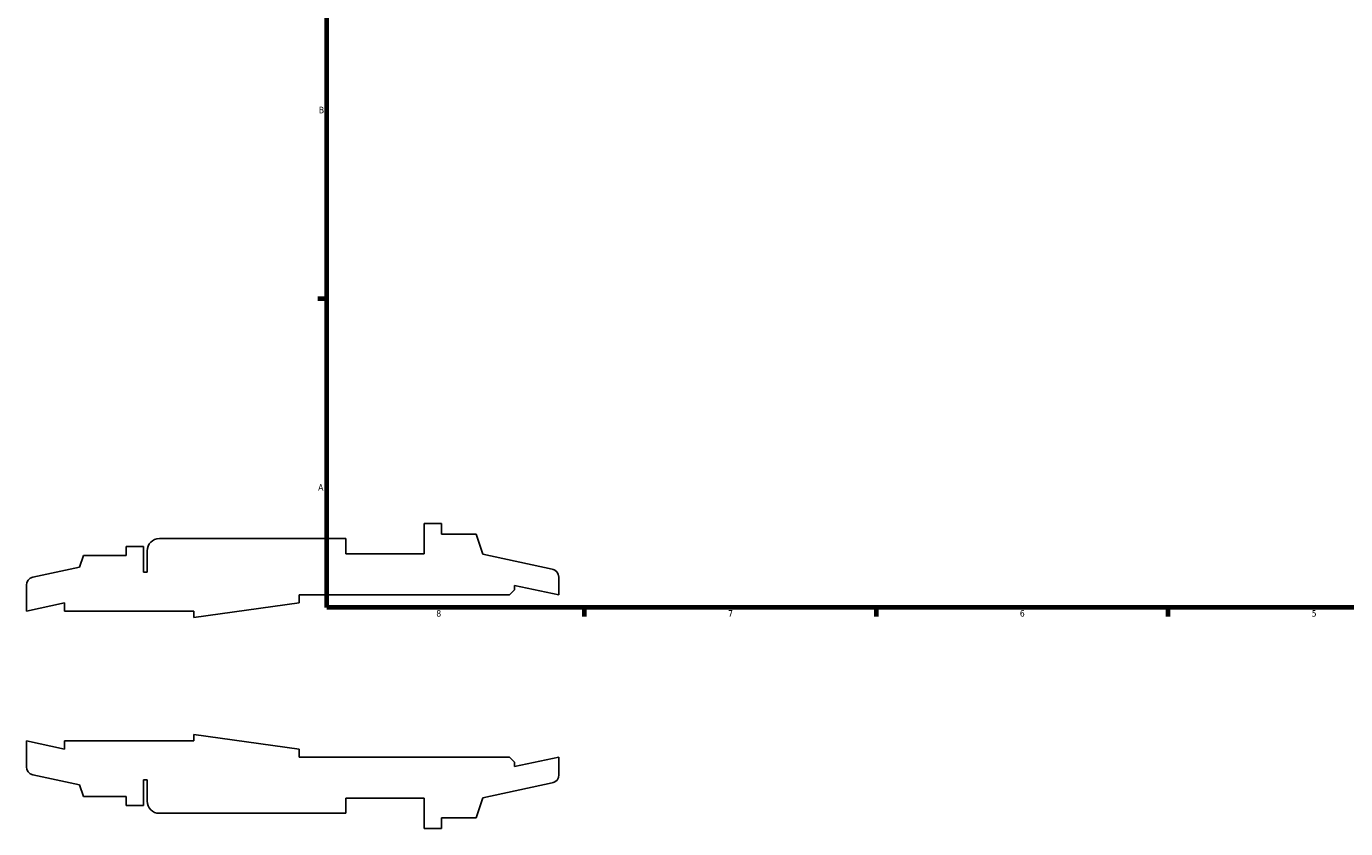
# Model space of a CAD drawing. Header units: inches. Extents: x -3.9 to 53.2, y -14.1 to 34.4.
# Tile 1 of 8: x -3.9 to 15.3, y -2.2 to 9.5. Entities that reach past the tile are written whole.
import ezdxf

# ---------------------------------------------------------------- set-up
doc = ezdxf.new("R2010")
doc.units = ezdxf.units.IN
doc.header["$MEASUREMENT"] = 0
doc.layers.add('Border (ANSI)', color=7, linetype='Continuous', lineweight=70)
doc.styles.add('Note Text (ANSI)', font='tahoma.ttf')

# ---------------------------------------------------------------- blocks, each defined once
blk = doc.blocks.new('Borders Default Border')
at = {"layer": 'Border (ANSI)'}
for p, q in [((0.5, 5.5), (0.366, 5.5)), ((4.25, 1), (4.25, 0.866)), ((8.5, 1), (8.5, 0.866)), ((12.75, 1), (12.75, 0.866))]:
    blk.add_line(p, q, dxfattribs=at)
at = {"layer": 'Border (ANSI)', "flags": 128}
blk.add_lwpolyline([(0.5, 1), (0.5, 21), (33.5, 21), (33.5, 1), (0.5, 1)], dxfattribs=at)
at = {"layer": 'Border (ANSI)', "color": 5, "true_color": 0x0000ff, "char_height": 0.0945, "attachment_point": 7, "style": 'Note Text (ANSI)'}
for s, insert in [('B', (0.384, 8.203)), ('A', (0.373, 2.703)), ('8', (2.094, 0.863)), ('7', (6.346, 0.866)), ('6', (10.595, 0.864)), ('5', (14.847, 0.864))]:
    blk.add_mtext(s, dxfattribs=dict(at, insert=insert))

msp = doc.modelspace()

# ---------------------------------------------------------------- linework, layer by layer
for p, q in [((2.169, 2.225), (1.917, 2.225)), ((1.917, 2.225), (1.917, 1.78)), ((2.169, 2.069), (2.169, 2.225)), ((0.778, 2.003), (-1.94, 2.003)), ((0.778, 1.78), (0.778, 2.003)), ((2.674, 2.069), (2.169, 2.069)), ((2.77, 1.774), (2.674, 2.069)), ((-3.046, 1.758), (-3.102, 1.585)), ((-2.424, 1.758), (-3.046, 1.758)), ((-2.172, 1.89), (-2.424, 1.89)), ((-2.424, 1.89), (-2.424, 1.758)), ((-2.172, 1.512), (-2.172, 1.89)), ((-2.118, 1.825), (-2.118, 1.512)), ((1.917, 1.78), (0.778, 1.78)), ((3.784, 1.558), (2.77, 1.774)), ((-3.102, 1.585), (-3.784, 1.44)), ((-2.118, 1.512), (-2.172, 1.512)), ((3.878, 1.183), (3.878, 1.442)), ((-3.878, 1.324), (-3.878, 0.947)), ((0.098, 1.065), (0.098, 1.183)), ((0.098, 1.183), (3.161, 1.183)), ((3.161, 1.183), (3.232, 1.254)), ((3.232, 1.254), (3.232, 1.32)), ((3.232, 1.32), (3.878, 1.183)), ((-3.878, 0.947), (-3.324, 1.065)), ((-3.324, 1.065), (-3.324, 0.947)), ((-1.437, 0.852), (0.098, 1.065)), ((-3.324, 0.947), (-1.437, 0.947)), ((-1.437, 0.947), (-1.437, 0.852)), ((-3.324, -1.065), (-3.878, -0.947)), ((-3.878, -0.947), (-3.878, -1.324)), ((-1.437, -0.947), (-3.324, -0.947)), ((-3.324, -0.947), (-3.324, -1.065)), ((0.098, -1.065), (-1.437, -0.852)), ((-1.437, -0.852), (-1.437, -0.947)), ((0.098, -1.183), (0.098, -1.065)), ((3.161, -1.183), (0.098, -1.183)), ((3.232, -1.254), (3.161, -1.183)), ((3.878, -1.183), (3.232, -1.32)), ((3.232, -1.32), (3.232, -1.254)), ((3.878, -1.442), (3.878, -1.183)), ((-3.784, -1.44), (-3.102, -1.585)), ((-2.172, -1.89), (-2.172, -1.512)), ((-2.172, -1.512), (-2.118, -1.512)), ((-2.118, -1.512), (-2.118, -1.824)), ((-3.102, -1.585), (-3.046, -1.758)), ((2.77, -1.774), (3.784, -1.558)), ((-3.046, -1.758), (-2.424, -1.758)), ((-2.424, -1.758), (-2.424, -1.89)), ((-2.424, -1.89), (-2.172, -1.89)), ((0.778, -2.002), (0.778, -1.78)), ((0.778, -1.78), (1.917, -1.78)), ((1.917, -1.78), (1.917, -2.225)), ((2.674, -2.069), (2.77, -1.774)), ((-1.94, -2.002), (0.778, -2.002)), ((2.169, -2.225), (2.169, -2.069)), ((2.169, -2.069), (2.674, -2.069)), ((1.917, -2.225), (2.169, -2.225))]:
    msp.add_line(p, q)
for centre, major_axis, end_param in [((-1.94, 1.825), (-0.178, 0), 6.283185), ((3.76, 1.442), (0, 0.118), 6.073746), ((-3.76, 1.324), (-0.116, -0.025), 6.073746), ((-3.76, -1.324), (0, -0.118), 6.073746), ((3.76, -1.442), (0.116, 0.025), 6.073746), ((-1.94, -1.824), (0, -0.178), 6.283185)]:
    msp.add_ellipse(centre, major_axis=major_axis, ratio=1, start_param=4.712389, end_param=end_param)

# ---------------------------------------------------------------- block references
msp.add_blockref('Borders Default Border', (0, 0))

doc.saveas('drawing.dxf')
